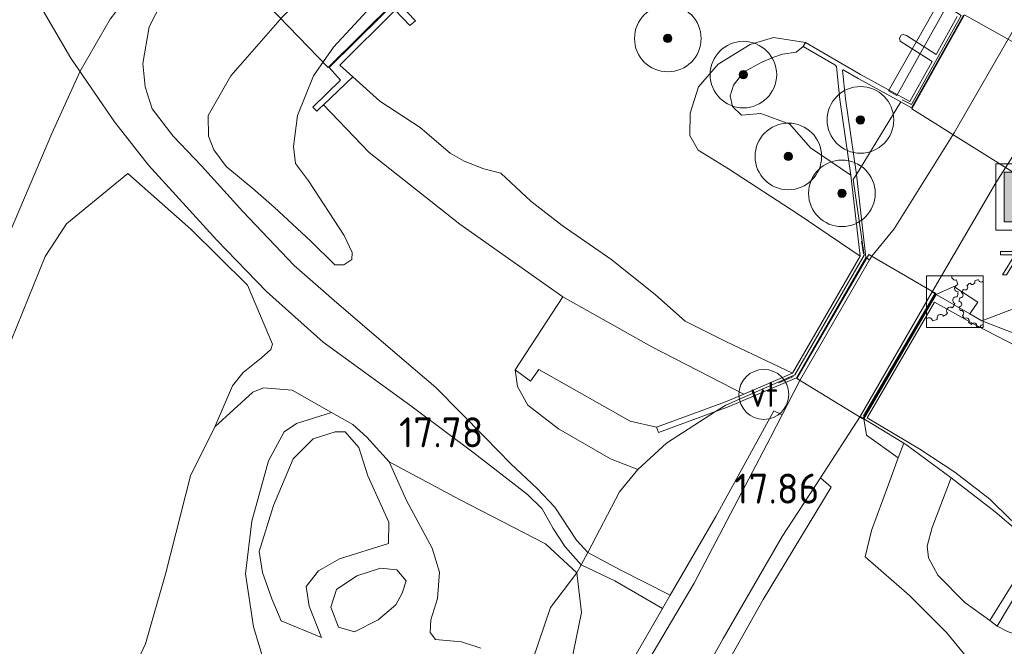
# Model space of a CAD drawing. Extents: x 196936 to 200438, y 361224 to 364196.
# Tile 50 of 256: x 197434 to 197493, y 363055 to 363093. Entities that reach past the tile are written whole.
import ezdxf
from ezdxf.enums import TextEntityAlignment as Align

# ---------------------------------------------------------------- set-up
doc = ezdxf.new("R2010")
doc.units = 0
for name, color, linetype, lineweight in [('B-ME-BV-LEUNING-G', 210, 'BV-LEUNING', 18), ('B-ME-GR-BOOM-S', 90, 'Continuous', 25), ('B-ME-GR-GRAS-GV', 60, 'Continuous', 13), ('B-ME-GW-OPHOGING_KRUIN-G', 90, 'Continuous', 18), ('B-ME-GW-TALUD_KRUIN-G', 90, 'Continuous', 18), ('B-ME-GW-TALUD_TEEN-G', 90, 'Continuous', 18), ('B-ME-IE-MEUBILAIR_WATERWEGMEUBILAIR-S', 150, 'Continuous', 25), ('B-ME-IE-MEUBILAIR_WEGMEUBILAIR-G', 7, 'Continuous', 18), ('B-ME-IE-MEUBILAIR_WEGMEUBILAIR-S', 7, 'Continuous', 25), ('B-ME-IE-TERREINAFSCHEIDING_DOORGANG-G', 210, 'Continuous', 18), ('B-ME-IE-TERREINAFSCHEIDING_KUNSTMATIG_HEKWERK-G', 20, 'IE-TERREINAFSCHEIDING-KUNSTMATIG', 18), ('B-ME-IE-TERREINAFSCHEIDING_KUNSTMATIG_MUUR-GV', 90, 'Continuous', 18), ('B-ME-KL-BRANDSTOF_LOCATIEPAAL-S', 40, 'Continuous', 25), ('B-ME-KW-KUNSTWERK_BRUG-GV', 170, 'Continuous', 18), ('B-ME-KW-KUNSTWERK_DUIKER-GV', 170, 'Continuous', 18), ('B-ME-OG-HOOGTEPUNT-S', 7, 'Continuous', 25), ('B-ME-OG-TERREIN_GROEN-GV', 7, 'Continuous', 18), ('B-ME-OG-WATER_BEEK-GV', 150, 'Continuous', 18), ('B-ME-VH-ONVERHARD-GV', 252, 'Continuous', 18), ('B-ME-VH-VERHARDING_ASFALT-GV', 252, 'Continuous', 18), ('B-ME-VH-VERHARDING_ASFALT_GROEN-GV', 100, 'Continuous', 18), ('B-ME-VH-VERHARDING_BETON-GV', 252, 'Continuous', 18)]:
    doc.layers.add(name, color=color, linetype=linetype, lineweight=lineweight)
doc.styles.add('NLCS-ISO', font='NLCS-ISO.ttf')
doc.styles.add('NLCS-ISO-ANNOTATIVE-T18', font='NLCS-ISO.ttf', dxfattribs={"height": 1.8})
doc.linetypes.add('BV-LEUNING', pattern='A,1,[69,NLCS.SHX,S=0.2,R=0,X=0,Y=0],1', length=2)
doc.linetypes.add('IE-TERREINAFSCHEIDING-KUNSTMATIG', pattern='A,4,[82,NLCS.SHX,S=0.75,R=90,X=0,Y=0],4,-2', length=10)

# ---------------------------------------------------------------- blocks, each defined once
blk = doc.blocks.new('SIE-WATER_BEWEGINGSWERKTUIG-SO')
at = {"color": 0, "linetype": 'ByBlock', "lineweight": 18}
blk.add_lwpolyline([(1.699, 1.55), (-1.699, 1.55), (-1.699, -1.55), (1.699, -1.55)], close=True, dxfattribs=at)
for centre, radius, start, end in [((0.035, 1.502), 0.211, 166.7542, 291.01156), ((-1.699, 0.723), 1.901, 8.63121, 17.82682), ((1.057, 1.193), 0.16, 209.64277, 23.2733), ((1.699, -0.096), 1.44, 100.89295, 110.08856), ((1.585, 1.34), 0.16, 187.70821, 315.21921), ((0.201, 0.798), 0.211, 95.44647, 269.077), ((1.699, -0.096), 1.44, 144.76208, 153.95769), ((0.622, 0.86), 0.16, 231.57734, 45.20786), ((1.699, -0.096), 1.44, 122.82751, 132.02312), ((0.091, 0.083), 0.211, 73.51191, 247.14243), ((-1.699, 0.723), 1.901, 346.69665, 355.89226), ((1.699, -0.096), 1.44, 166.69665, 175.89226), ((0.26, -0.153), 0.16, 275.44647, 89.077), ((0.343, 0.389), 0.16, 253.51191, 67.14243), ((-0.277, -0.54), 0.211, 51.57734, 225.20786), ((-1.699, 0.723), 1.901, 324.76208, 333.95769), ((1.699, -0.096), 1.44, 188.63121, 197.82682), ((0.385, -0.686), 0.16, 297.38104, 111.01156), ((-1.549, -1.172), 0.211, 7.70821, 135.21921), ((-1.699, 0.723), 1.901, 280.89295, 290.08856), ((-0.852, -0.979), 0.211, 29.64277, 203.2733), ((-1.699, 0.723), 1.901, 302.82751, 312.02312), ((1.699, -0.096), 1.44, 210.56578, 219.76139), ((0.701, -1.134), 0.16, 319.31561, 132.94613), ((1.699, -0.096), 1.44, 232.50034, 241.69596), ((1.161, -1.432), 0.16, 341.25017, 154.8807), ((1.699, -0.096), 1.44, 254.43491, 263.63052), ((1.699, -1.536), 0.16, 90, 176.81526)]:
    blk.add_arc(centre, radius, start, end, dxfattribs=at)
blk = doc.blocks.new('SAL-HOOGTELABEL-SO')
at = {"color": 0, "linetype": 'ByBlock', "lineweight": -2, "style": 'NLCS-ISO-ANNOTATIVE-T18'}
blk.add_attdef('HOOGTE', text='', height=1.8, dxfattribs=at).set_placement((2.788, 0), align=Align.RIGHT)
blk = doc.blocks.new('SIE-WEG_PICKNICKTAFEL-SO')
at = {"color": 0, "linetype": 'ByBlock', "lineweight": 18}
for points in [[(-0.889, -0.2), (-1.639, -1.4), (-1.875, -1.4), (-1.125, -0.2), (-2, -0.2), (-2, 0), (-1, 0), (-0.5, 0.8), (-1, 0.8), (-1, 1), (1, 1), (1, 0.8), (0.5, 0.8), (1, 0), (2, 0), (2, -0.2), (1.125, -0.2), (1.875, -1.4), (1.639, -1.4), (0.889, -0.2)], [(-0.764, 0), (0.764, 0), (0.264, 0.8), (-0.264, 0.8)]]:
    blk.add_lwpolyline(points, close=True, dxfattribs=at)
blk = doc.blocks.new('SGR-BOOM_01-SO')
at = {"linetype": 'ByBlock', "lineweight": 18}
h = blk.add_hatch(color=0, dxfattribs=at)
h.dxf.hatch_style = 1
edge = h.paths.add_edge_path()
edge.add_arc((0, 0), 0.25, 0, 360)
at = {"color": 0, "linetype": 'ByBlock', "lineweight": 18}
for radius in [2, 0.25]:
    blk.add_circle((0, 0), radius, dxfattribs=at)
blk = doc.blocks.new('SIE-WATER_VERKLIKKER_TRANSPORTLEIDING-SO')
at = {"color": 0, "linetype": 'ByBlock', "lineweight": 18}
blk.add_circle((0, 0), 1.5, dxfattribs=at)
at = {"color": 0, "linetype": 'ByBlock', "lineweight": 18, "style": 'NLCS-ISO'}
blk.add_text('vt', height=1.5, dxfattribs=at).set_placement((0, 0), align=Align.MIDDLE_CENTER)
blk = doc.blocks.new('SIE-WEG_AFVALBAK-SO')
at = {"linetype": 'ByBlock', "lineweight": 18}
h = blk.add_hatch(color=0, dxfattribs=at)
h.dxf.hatch_style = 1
h.paths.add_polyline_path([(-1.5, -1.5), (1.5, -1.5), (1.5, 1.5), (-1.5, 1.5)])
at = {"color": 0, "linetype": 'ByBlock', "lineweight": 18}
for points in [[(-2, -2), (2, -2), (2, 2), (-2, 2)], [(-1.5, -1.5), (1.5, -1.5), (1.5, 1.5), (-1.5, 1.5)]]:
    blk.add_lwpolyline(points, close=True, dxfattribs=at)

msp = doc.modelspace()

# ---------------------------------------------------------------- linework, layer by layer
at = {"layer": 'B-ME-BV-LEUNING-G'}
for points in [[(197487.088, 363087.85, 17.787), (197487.661, 363087.579, 17.787), (197490.641, 363092.917, 17.787), (197489.853, 363093.428, 17.787), (197489.9, 363093.508, 17.787)], [(197476.495, 363069.527, 17.908), (197480.65, 363071.333, 18.022), (197484.818, 363078.52, 18.022), (197484.152, 363083.067, 17.771), (197484.342, 363083.378, 17.782), (197487.014, 363087.729, 17.787)], [(197489.055, 363076.206, 17.979), (197484.771, 363068.874, 17.871)]]:
    msp.add_polyline3d(points, dxfattribs=at)
at = {"layer": 'B-ME-GR-GRAS-GV'}
for points in [[(197460.604, 363097.651, 18.165), (197452.681, 363089.792, 18.165), (197453.368, 363089.026, 18.165), (197451.706, 363087.413, 18.165), (197451.943, 363087.169, 18.165), (197452.083, 363087.316, 17.676), (197452.343, 363087.563, 16.884), (197455.087, 363084.688, 16.861), (197460.533, 363080.382, 16.861), (197466.72, 363076.0233, 16.8469), (197463.8517, 363071.6349, 17.3449), (197463.9844, 363070.6369, 17.4034), (197464.6159, 363069.5235, 17.4476), (197466.4606, 363068.0939, 17.4784), (197469.581, 363066.3037, 17.6263), (197471.2138, 363065.661, 17.8049), (197472.938, 363067.2286, 17.7694), (197475.8902, 363069.1369, 18.0307), (197476.601, 363069.399, 18.111), (197480.737, 363071.161, 18.064), (197480.956, 363071.008, 17.98), (197479.89, 363068.934, 17.921), (197479.377, 363069.185, 17.918), (197475.895, 363062.828, 17.897), (197473.1643, 363058.1026, 17.9267), (197470.1116, 363059.6488, 17.8898), (197468.2191, 363060.6735, 17.7301), (197467.5335, 363061.4124, 17.7179), (197466.2247, 363063.3816, 17.7333), (197465.1644, 363064.5131, 17.721), (197463.5957, 363065.9873, 17.7333), (197462.0323, 363067.6039, 17.7025), (197459.0881, 363070.5835, 17.6655), (197456.4982, 363072.7707, 17.6625), (197452.9797, 363075.7992, 17.8442), (197450.5733, 363077.9028, 18.2569), (197447.5017, 363081.145, 19.0793), (197445.0204, 363083.8878, 19.8554), (197443.3155, 363085.6798, 20.2373), (197442.0602, 363087.3178, 20.379), (197441.6212, 363088.6345, 20.4468), (197441.4814, 363090.0277, 20.4714), (197441.8605, 363092.2409, 20.4899), (197443.4112, 363095.2661, 20.5145)], [(197432.6637, 363097.0572, 19.5956), (197435.0925, 363093.9378, 20.2178), (197437.1696, 363090.3653, 20.4118), (197439.797, 363086.5418, 20.3872), (197441.8331, 363083.9254, 20.1839), (197445.9277, 363079.4324, 19.1059), (197448.9173, 363076.3469, 18.302), (197452.3254, 363073.3006, 17.8647), (197457.5861, 363069.4772, 17.763), (197461.3859, 363066.6357, 17.6799), (197464.59, 363064.1511, 17.7384), (197465.4634, 363063.301, 17.7199), (197466.1374, 363062.1072, 17.7446), (197466.8532, 363061.0051, 17.7538), (197467.804, 363059.937, 17.7595), (197469.8303, 363058.9614, 17.8975), (197472.7017, 363057.302, 17.9317), (197469.921, 363052.49, 17.962)], [(197456.714, 363095.123, 18.289), (197452.945, 363091.018, 18.281), (197451.731, 363089.288, 18.208), (197450.7832, 363086.9079, 18.1171), (197450.5438, 363085.057, 17.9046), (197450.6534, 363084.027, 17.8245), (197451.4431, 363082.9934, 17.6612), (197453.5861, 363079.7147, 17.5288), (197454.0634, 363078.6874, 17.5534), (197454.0473, 363078.26, 17.5966), (197453.5586, 363077.9546, 17.7567), (197453.0209, 363077.9528, 17.8368), (197451.5759, 363079.3621, 18.2896), (197449.376, 363081.414, 18.807), (197448.092, 363082.536, 19.274), (197446.498, 363083.853, 19.784), (197445.745, 363084.842, 19.938), (197445.431, 363085.68, 20.046), (197445.414, 363086.905, 20.097), (197446.778, 363089.288, 20.131), (197449.856, 363092.814, 20.303)], [(197449.856, 363092.814, 20.303), (197446.778, 363089.288, 20.131), (197445.414, 363086.905, 20.097), (197445.431, 363085.68, 20.046), (197445.745, 363084.842, 19.938), (197446.498, 363083.853, 19.784), (197448.092, 363082.536, 19.274), (197449.376, 363081.414, 18.807), (197451.5759, 363079.3621, 18.2896), (197453.0209, 363077.9528, 17.8368), (197453.5586, 363077.9546, 17.7567), (197454.0473, 363078.26, 17.5966), (197454.0634, 363078.6874, 17.5534), (197453.5861, 363079.7147, 17.5288), (197451.4431, 363082.9934, 17.6612), (197450.6534, 363084.027, 17.8245), (197450.5438, 363085.057, 17.9046), (197450.7832, 363086.9079, 18.1171), (197451.731, 363089.288, 18.208), (197452.945, 363091.018, 18.281), (197456.714, 363095.123, 18.289)], [(197493.998, 363092.4479, 17.9535), (197490.2093, 363085.8817, 17.8552), (197486.604, 363080.101, 17.886), (197485.268, 363078.465, 17.883), (197485.1381, 363078.2404, 17.8859), (197484.918, 363078.386, 17.871), (197484.342, 363083.378, 17.782), (197483.684, 363087.92, 17.509), (197483.505, 363089.634, 17.509), (197483.55, 363089.659, 17.695), (197484.456, 363089.136, 17.778), (197487.014, 363087.729, 17.787), (197487.657, 363087.375, 17.789), (197490.77, 363092.946, 17.789)], [(197494.9874, 363075.762, 17.8509), (197491.886, 363074.582, 17.807), (197491.155, 363075.001, 17.933), (197491.63, 363075.705, 17.826), (197490.199, 363076.649, 17.912), (197489.141, 363076.156, 17.98), (197488.8952, 363076.3156, 17.8571), (197492.7087, 363082.874, 17.8799), (197496.9742, 363089.5492, 17.9163)], [(197424.635, 363051.622, 20.385), (197426.748, 363057.104, 20.401), (197427.298, 363058.791, 20.352), (197429.9, 363064.835, 20.434), (197432.876, 363071.729, 20.45), (197435.626, 363078.451, 20.409), (197436.901, 363080.401, 20.385), (197440.583, 363083.427, 20.299), (197444.379, 363080.078, 19.428), (197447.78, 363076.723, 18.431), (197449.2787, 363073.1892, 17.8927), (197449.1772, 363072.8654, 17.8885), (197448.607, 363072.3507, 17.8885), (197447.5172, 363071.4831, 17.8718), (197446.8769, 363070.6881, 17.8885), (197445.8162, 363068.2112, 17.7338), (197444.3474, 363065.2641, 17.8085), (197442.864, 363059.4526, 17.4615), (197441.6598, 363055.1935, 17.2245), (197439.9289, 363051.5032, 17.0478)], [(197467.1858, 363053.9354, 18.0324), (197467.832, 363057.0755, 17.9864), (197467.5637, 363059.4533, 17.8819), (197465.6703, 363061.1846, 17.8903), (197460.5135, 363063.8496, 17.8986), (197456.278, 363066.115, 17.551), (197454.938, 363067.598, 17.567), (197454.093, 363068.354, 17.563), (197452.825, 363069.073, 17.575), (197450.4556, 363070.42, 17.7965), (197448.7412, 363070.5662, 17.8676), (197448.0912, 363070.3076, 17.8551), (197445.8162, 363068.2112, 17.7338), (197446.8769, 363070.6881, 17.8885), (197447.5172, 363071.4831, 17.8718), (197448.607, 363072.3507, 17.8885), (197449.1772, 363072.8654, 17.8885), (197449.2787, 363073.1892, 17.8927), (197447.78, 363076.723, 18.431), (197444.379, 363080.078, 19.428), (197440.583, 363083.427, 20.299), (197436.901, 363080.401, 20.385), (197435.626, 363078.451, 20.409), (197432.876, 363071.729, 20.45)], [(197475.342, 363051.809, 17.943), (197478.736, 363057.855, 17.841), (197482.834, 363064.594, 17.918), (197482.18, 363065.158, 17.89), (197484.577, 363068.8462, 17.9007), (197484.789, 363068.706, 17.98), (197484.953, 363067.707, 17.98), (197486.8604, 363066.3553, 17.9636), (197486.2623, 363064.7528, 18.0127), (197485.2426, 363061.9842, 18.0319), (197484.8651, 363060.4064, 18.0154), (197487.5408, 363058.0823, 17.6634), (197489.7451, 363055.8591, 17.4544), (197491.2212, 363054.0747, 17.1959)], [(197491.2212, 363054.0747, 17.1959), (197489.7451, 363055.8591, 17.4544), (197487.5408, 363058.0823, 17.6634), (197484.8651, 363060.4064, 18.0154), (197485.2426, 363061.9842, 18.0319), (197486.2623, 363064.7528, 18.0127), (197486.8604, 363066.3553, 17.9636), (197487.1916, 363067.2425, 17.9365), (197487.3767, 363067.1208, 17.9247), (197490.0309, 363065.1493, 16.4047), (197488.8927, 363062.1684, 16.6379), (197488.5915, 363061.0579, 16.6599), (197488.6821, 363060.3394, 16.6324), (197489.2267, 363059.3148, 16.6324), (197490.8594, 363057.6568, 16.4784), (197492.3475, 363056.5822, 16.2199), (197492.8042, 363056.2524, 15.4576), (197493.4254, 363055.9187, 15.4576), (197496.4745, 363054.8088, 15.4576)]]:
    msp.add_polyline3d(points, dxfattribs=at)
for points in [[(197476.907, 363087.458, 16.878), (197477.445, 363086.942, 16.878), (197478.6, 363087.04, 16.926), (197480.355, 363086.395, 16.938), (197481.586, 363084.972, 16.944), (197484.004, 363083.332, 16.947), (197484.567, 363078.459, 15.9259), (197480.8376, 363080.9865, 15.9259), (197476.6594, 363083.7164, 15.9259), (197474.8452, 363084.8253, 15.9259), (197474.3352, 363085.7109, 15.9259), (197474.353, 363087.0486, 15.9259), (197474.8649, 363088.633, 15.9259), (197476.0474, 363089.9918, 15.9259), (197477.9601, 363091.1681, 15.9259), (197479.3597, 363091.5942, 15.9259), (197481.282, 363091.293, 15.9259), (197481.142, 363091.05, 17.24), (197480.718, 363090.726, 17.202), (197479.904, 363090.602, 17.13), (197479.329, 363090.396, 17.026), (197478.665, 363090.11, 16.878), (197477.565, 363089.515, 16.878), (197476.957, 363088.734, 16.878), (197476.757, 363088.092, 16.878)], [(197483.346, 363087.876, 17.183), (197484.004, 363083.332, 16.947), (197481.586, 363084.972, 16.944), (197480.355, 363086.395, 16.938), (197478.6, 363087.04, 16.926), (197477.445, 363086.942, 16.878), (197476.907, 363087.458, 16.878), (197476.757, 363088.092, 16.878), (197476.957, 363088.734, 16.878), (197477.565, 363089.515, 16.878), (197478.665, 363090.11, 16.878), (197479.329, 363090.396, 17.026), (197479.904, 363090.602, 17.13), (197480.718, 363090.726, 17.202), (197481.142, 363091.05, 17.24), (197483.04, 363089.954, 17.147), (197483.139, 363089.852, 17.124)], [(197480.499, 363071.43, 15.9259), (197477.58, 363070.187, 16.852), (197472.06, 363073.016, 16.843), (197466.72, 363076.0233, 16.8469), (197460.533, 363080.382, 16.861), (197455.087, 363084.688, 16.861), (197452.343, 363087.563, 16.884), (197454.0976, 363089.2336, 16.0747), (197455.7133, 363087.7791, 16.0747), (197458.1371, 363086.2011, 16.0747), (197459.9545, 363084.6588, 16.0747), (197460.7969, 363084.1758, 16.0589), (197461.9644, 363083.7089, 16.0549), (197462.9868, 363083.4461, 15.9259), (197464.7926, 363081.7684, 15.9259), (197466.6645, 363080.3017, 15.9259), (197469.6654, 363078.2495, 15.9259), (197472.276, 363076.1344, 15.9259), (197474.0661, 363074.5543, 15.9259), (197476.4972, 363073.3447, 15.9259)], [(197496.5303, 363073.4729, 16.5343), (197495.653, 363073.119, 16.07), (197491.886, 363074.582, 17.807), (197494.9874, 363075.762, 17.8509), (197497.3476, 363077.5869, 17.8578), (197498.2003, 363080.2652, 17.784), (197499.42, 363079.593, 16.9085), (197499.9527, 363078.7185, 16.726), (197500.0562, 363078.0768, 16.7514), (197499.7885, 363076.9718, 16.7815), (197498.721, 363075.1643, 16.8069), (197497.6674, 363074.0599, 16.7491)], [(197465.2627, 363071.6643, 16.9692), (197470.7478, 363068.5567, 16.8891), (197472.336, 363068.19, 17.04), (197472.451, 363067.869, 17.642), (197475.8902, 363069.1369, 18.0307), (197472.938, 363067.2286, 17.7694), (197471.2138, 363065.661, 17.8049), (197469.581, 363066.3037, 17.6263), (197466.4606, 363068.0939, 17.4784), (197464.6159, 363069.5235, 17.4476), (197463.9844, 363070.6369, 17.4034), (197463.8517, 363071.6349, 17.3449), (197464.7811, 363070.9637, 17.2186)], [(197495.1142, 363061.0211, 16.1829), (197492.3475, 363056.5822, 16.2199), (197490.8594, 363057.6568, 16.4784), (197489.2267, 363059.3148, 16.6324), (197488.6821, 363060.3394, 16.6324), (197488.5915, 363061.0579, 16.6599), (197488.8927, 363062.1684, 16.6379), (197490.0309, 363065.1493, 16.4047), (197492.6744, 363063.1123, 16.2499)]]:
    msp.add_polyline3d(points, close=True, dxfattribs=at)
at = {"layer": 'B-ME-GW-OPHOGING_KRUIN-G'}
msp.add_polyline3d([(197432.716, 363078.113, 20.547), (197436.0283, 363085.8397, 20.4638), (197437.718, 363089.5672, 20.4067), (197439.5358, 363092.6921, 20.4899), (197442.9275, 363097.1187, 20.5237), (197445.2643, 363099.3079, 20.5361), (197448.7389, 363101.9922, 20.573), (197455.9213, 363106.2658, 20.7701), (197463.1598, 363110.7184, 20.9057), (197468.3009, 363113.0769, 20.9673), (197474.0866, 363114.7749, 21.0042), (197484.0788, 363116.7268, 20.9426), (197491.6388, 363118.4846, 20.7332), (197493.4324, 363119.0766, 20.6594), (197496.5049, 363120.0908, 20.533), (197499.9706, 363121.9525, 20.2373), (197504.9906, 363125.764, 19.7815), (197514.6584, 363134.2896, 18.8698), (197522.398, 363141.4281, 18.3277)], dxfattribs=at)
at = {"layer": 'B-ME-GW-TALUD_KRUIN-G'}
for points in [[(197483.605, 363105.377, 20.47), (197479.702, 363106.611, 20.457), (197475.527, 363108.065, 20.491), (197472.269, 363108.386, 20.435), (197469.333, 363107.929, 20.448), (197467.265, 363107.109, 20.483), (197464.305, 363105.127, 20.478), (197459.455, 363101.567, 20.38), (197454.802, 363097.706, 20.333), (197449.856, 363092.814, 20.303), (197446.778, 363089.288, 20.131), (197445.414, 363086.905, 20.097), (197445.431, 363085.68, 20.046), (197445.745, 363084.842, 19.938), (197446.498, 363083.853, 19.784), (197448.092, 363082.536, 19.274), (197449.376, 363081.414, 18.807), (197451.5759, 363079.3621, 18.2896), (197453.0209, 363077.9528, 17.8368), (197453.5586, 363077.9546, 17.7567), (197454.0473, 363078.26, 17.5966)], [(197484.004, 363083.332, 16.947), (197481.586, 363084.972, 16.944), (197480.355, 363086.395, 16.938), (197478.6, 363087.04, 16.926), (197477.445, 363086.942, 16.878), (197476.907, 363087.458, 16.878), (197476.757, 363088.092, 16.878), (197476.957, 363088.734, 16.878), (197477.565, 363089.515, 16.878), (197478.665, 363090.11, 16.878), (197479.329, 363090.396, 17.026), (197479.904, 363090.602, 17.13), (197480.718, 363090.726, 17.202), (197481.142, 363091.05, 17.24)], [(197452.343, 363087.563, 16.884), (197455.087, 363084.688, 16.861), (197460.533, 363080.382, 16.861), (197466.72, 363076.0233, 16.8469), (197472.06, 363073.016, 16.843), (197477.58, 363070.187, 16.852)], [(197449.2787, 363073.1892, 17.8927), (197447.78, 363076.723, 18.431), (197444.379, 363080.078, 19.428), (197440.583, 363083.427, 20.299), (197436.901, 363080.401, 20.385), (197435.626, 363078.451, 20.409), (197432.876, 363071.729, 20.45), (197429.9, 363064.835, 20.434), (197427.298, 363058.791, 20.352), (197426.748, 363057.104, 20.401), (197424.635, 363051.622, 20.385)], [(197471.2138, 363065.661, 17.8049), (197469.581, 363066.3037, 17.6263), (197466.4606, 363068.0939, 17.4784), (197464.6159, 363069.5235, 17.4476), (197463.9844, 363070.6369, 17.4034), (197463.8517, 363071.6349, 17.3449)], [(197452.226, 363055.562, 17.849), (197449.801, 363056.575, 17.853), (197449.237, 363057.891, 17.832), (197448.684, 363059.475, 17.816), (197448.484, 363060.727, 17.816), (197449.343, 363063.486, 17.808), (197450.521, 363066.287, 17.875), (197451.71, 363067.493, 17.871), (197453.048, 363067.909, 17.863), (197453.647, 363067.913, 17.824), (197454.459, 363066.976, 17.776), (197454.997, 363065.28, 17.728), (197456.269, 363062.487, 17.728), (197456.238, 363061.21, 17.732)], [(197461.798, 363054.928, 17.655), (197460.632, 363055.302, 17.633), (197459.069, 363055.452, 17.588), (197458.755, 363055.869, 17.608), (197458.789, 363056.62, 17.628)]]:
    msp.add_polyline3d(points, dxfattribs=at)
msp.add_polyline3d([(197454.206, 363055.905, 18.43), (197453.247, 363056.178, 18.342), (197452.784, 363057.38, 18.374), (197453.128, 363058.444, 18.402), (197454.351, 363059.274, 18.518), (197455.753, 363059.738, 18.638), (197456.735, 363059.633, 18.682), (197457.299, 363058.959, 18.705), (197457.056, 363058.223, 18.749), (197456.678, 363057.534, 18.689), (197455.614, 363056.625, 18.542)], close=True, dxfattribs=at)
at = {"layer": 'B-ME-GW-TALUD_TEEN-G'}
for points in [[(197454.0473, 363078.26, 17.5966), (197454.0634, 363078.6874, 17.5534), (197453.5861, 363079.7147, 17.5288), (197451.4431, 363082.9934, 17.6612), (197450.6534, 363084.027, 17.8245), (197450.5438, 363085.057, 17.9046), (197450.7832, 363086.9079, 18.1171), (197451.731, 363089.288, 18.208), (197452.945, 363091.018, 18.281), (197456.714, 363095.123, 18.289), (197460.087, 363098.119, 18.225), (197462.903, 363099.995, 18.236), (197464.954, 363100.908, 18.146), (197466.023, 363101.13, 18.094), (197467.479, 363101.268, 17.769), (197470.45, 363101.751, 17.443), (197472.547, 363102.108, 17.323), (197475.526, 363102.436, 17.336), (197479.224, 363101.75, 17.413), (197482.472, 363100.452, 17.439), (197485.945, 363098.787, 17.512), (197488.706, 363097.281, 17.653), (197491.587, 363096.278, 17.898)], [(197442.864, 363059.4526, 17.4615), (197444.3474, 363065.2641, 17.8085), (197445.8162, 363068.2112, 17.7338), (197446.8769, 363070.6881, 17.8885), (197447.5172, 363071.4831, 17.8718), (197448.607, 363072.3507, 17.8885), (197449.1772, 363072.8654, 17.8885), (197449.2787, 363073.1892, 17.8927)], [(197472.336, 363068.19, 17.04), (197470.7478, 363068.5567, 16.8891), (197465.2627, 363071.6643, 16.9692), (197464.7811, 363070.9637, 17.2186), (197463.8517, 363071.6349, 17.3449)], [(197458.789, 363056.62, 17.628), (197459.19, 363057.9, 17.689), (197459.313, 363059.479, 17.64), (197458.867, 363060.93, 17.583), (197457.334, 363063.801, 17.563), (197456.278, 363066.115, 17.551), (197454.938, 363067.598, 17.567), (197454.093, 363068.354, 17.563), (197452.825, 363069.073, 17.575), (197450.71, 363068.425, 17.555)], [(197434.849, 363012.153, 16.385), (197437.818, 363016.834, 16.45), (197439.823, 363021.236, 16.393), (197443.008, 363028.643, 16.462), (197444.314, 363033.022, 16.527), (197448.187, 363039.358, 16.446), (197448.827, 363041.998, 16.442), (197448.681, 363046.802, 16.645), (197448.986, 363050.415, 16.779), (197449.181, 363052.767, 16.82), (197448.13, 363056.212, 16.857), (197447.651, 363059.378, 16.95), (197448.042, 363062.545, 17.153), (197449.046, 363066.181, 17.34), (197449.972, 363067.914, 17.462), (197450.71, 363068.425, 17.555)], [(197492.3475, 363056.5822, 16.2199), (197490.8594, 363057.6568, 16.4784), (197489.2267, 363059.3148, 16.6324), (197488.6821, 363060.3394, 16.6324), (197488.5915, 363061.0579, 16.6599), (197488.8927, 363062.1684, 16.6379), (197490.0309, 363065.1493, 16.4047)], [(197452.226, 363055.562, 17.849), (197451.487, 363057.456, 17.913), (197451.304, 363058.62, 17.913), (197452.031, 363059.575, 17.881), (197453.296, 363060.286, 17.785), (197456.238, 363061.21, 17.732)], [(197442.864, 363059.4526, 17.4615), (197441.6598, 363055.1935, 17.2245), (197439.9289, 363051.5032, 17.0478), (197437.0515, 363045.3689, 16.7539), (197434.9813, 363039.2642, 16.6131), (197434.592, 363033.841, 16.442)]]:
    msp.add_polyline3d(points, dxfattribs=at)
at = {"layer": 'B-ME-IE-MEUBILAIR_WEGMEUBILAIR-G'}
for points in [[(197484.7635, 363078.6058, 18.324), (197484.6587, 363079.3752, 18.22)], [(197480.5748, 363071.2311, 18.1826), (197479.6936, 363070.856, 18.2491)]]:
    msp.add_polyline3d(points, dxfattribs=at)
at = {"layer": 'B-ME-IE-TERREINAFSCHEIDING_DOORGANG-G'}
msp.add_polyline3d([(197470.1242, 363064.3162, 17.8367), (197468.2191, 363060.6735, 17.7301), (197467.804, 363059.937, 17.7595), (197467.5637, 363059.4533, 17.8819)], dxfattribs=at)
at = {"layer": 'B-ME-IE-TERREINAFSCHEIDING_KUNSTMATIG_HEKWERK-G'}
for points in [[(197491.886, 363074.582, 17.807), (197494.9874, 363075.762, 17.8509), (197497.3476, 363077.5869, 17.8578), (197498.2003, 363080.2652, 17.784)], [(197475.8902, 363069.1369, 18.0307), (197472.938, 363067.2286, 17.7694), (197471.2138, 363065.661, 17.8049)], [(197476.495, 363069.527, 17.908), (197475.8902, 363069.1369, 18.0307)], [(197491.2212, 363054.0747, 17.1959), (197489.7451, 363055.8591, 17.4544), (197487.5408, 363058.0823, 17.6634), (197484.8651, 363060.4064, 18.0154), (197485.2426, 363061.9842, 18.0319), (197486.2623, 363064.7528, 18.0127), (197486.8604, 363066.3553, 17.9636), (197487.1916, 363067.2425, 17.9365)], [(197471.2138, 363065.661, 17.8049), (197470.1242, 363064.3162, 17.8367)], [(197467.5637, 363059.4533, 17.8819), (197465.9736, 363057.3744, 18.0726), (197464.9138, 363054.2464, 18.0596), (197465.2507, 363050.3466, 18.0371)]]:
    msp.add_polyline3d(points, dxfattribs=at)
at = {"layer": 'B-ME-IE-TERREINAFSCHEIDING_KUNSTMATIG_MUUR-GV'}
for points in [[(197464.856, 363099.666, 17.802), (197461.1612, 363096.0981, 16.0747), (197460.4321, 363097.0015, 16.0747), (197456.954, 363093.551, 16.075), (197457.873, 363092.605, 16.075), (197457.526, 363092.321, 16.075), (197456.635, 363093.235, 16.075), (197453.3131, 363089.9398, 16.0747), (197454.0976, 363089.2336, 16.0747), (197452.343, 363087.563, 16.884), (197452.083, 363087.316, 17.676), (197451.943, 363087.169, 18.165), (197451.706, 363087.413, 18.165), (197453.368, 363089.026, 18.165), (197452.681, 363089.792, 18.165), (197460.604, 363097.651, 18.165), (197461.451, 363096.846, 18.165), (197465.365, 363100.633, 18.165), (197465.601, 363100.389, 18.165)], [(197489.141, 363076.156, 17.98), (197491.155, 363075.001, 17.933), (197491.886, 363074.582, 17.807), (197495.653, 363073.119, 16.07), (197495.4463, 363072.5485, 15.675), (197493.9261, 363073.0863, 15.7226), (197491.56, 363074.3065, 15.7226), (197489.0267, 363075.6973, 15.7226), (197484.9953, 363068.7648, 15.7226), (197488.1524, 363066.8819, 15.7226), (197490.2468, 363065.4845, 15.7226), (197492.3493, 363063.8667, 15.6625), (197493.6066, 363062.6559, 15.4576), (197495.6401, 363061.015, 15.4576), (197492.8042, 363056.2524, 15.4576), (197492.3475, 363056.5822, 16.2199), (197495.1142, 363061.0211, 16.1829), (197492.6744, 363063.1123, 16.2499), (197490.0309, 363065.1493, 16.4047), (197487.3767, 363067.1208, 17.9247), (197487.1916, 363067.2425, 17.9365), (197484.789, 363068.706, 17.98)]]:
    msp.add_polyline3d(points, close=True, dxfattribs=at)
msp.add_polyline3d([(197490.77, 363092.946, 17.789), (197487.657, 363087.375, 17.789), (197487.014, 363087.729, 17.787), (197484.456, 363089.136, 17.778), (197483.55, 363089.659, 17.695), (197483.505, 363089.634, 17.509), (197483.684, 363087.92, 17.509), (197484.342, 363083.378, 17.782), (197484.918, 363078.386, 17.871), (197480.737, 363071.161, 18.064), (197476.601, 363069.399, 18.111), (197475.8902, 363069.1369, 18.0307), (197472.451, 363067.869, 17.642), (197472.336, 363068.19, 17.04), (197476.476, 363069.717, 17.01), (197477.58, 363070.187, 16.852), (197480.499, 363071.43, 15.9259), (197484.567, 363078.459, 15.926), (197484.004, 363083.332, 16.947), (197483.346, 363087.876, 17.183), (197483.139, 363089.852, 17.124), (197483.04, 363089.954, 17.147), (197481.142, 363091.05, 17.24), (197481.282, 363091.293, 15.926), (197484.594, 363089.381, 15.926), (197487.548, 363087.755, 15.926), (197488.894, 363090.163, 15.926), (197486.964, 363091.383, 15.926), (197486.931, 363091.558, 15.926), (197487.041, 363091.741, 15.926), (197487.16, 363091.782, 15.926), (197487.351, 363091.727, 15.926), (197489.129, 363090.584, 15.926), (197490.397, 363092.853, 15.926)], dxfattribs=at)
at = {"layer": 'B-ME-KW-KUNSTWERK_BRUG-GV'}
msp.add_polyline3d([(197489.75, 363093.46, 17.806), (197486.778, 363088.116, 17.806), (197486.264, 363088.402, 17.806), (197489.299, 363093.727, 17.806)], close=True, dxfattribs=at)
at = {"layer": 'B-ME-KW-KUNSTWERK_DUIKER-GV'}
for points in [[(197460.603, 363097.721, 18.165), (197452.612, 363089.794, 18.165), (197438.939, 363103.942, 18.291), (197446.784, 363111.629, 18.264)], [(197498.066, 363088.92, 17.795), (197494.686, 363082.921, 17.799), (197487.676, 363087.307, 17.793), (197490.836, 363092.963, 17.797)], [(197489.123, 363076.224, 17.98), (197484.721, 363068.689, 17.871), (197480.772, 363071.122, 17.98), (197485.087, 363078.571, 17.925)]]:
    msp.add_polyline3d(points, close=True, dxfattribs=at)
at = {"layer": 'B-ME-OG-TERREIN_GROEN-GV'}
for points in [[(197439.9289, 363051.5032, 17.0478), (197441.6598, 363055.1935, 17.2245), (197442.864, 363059.4526, 17.4615), (197444.3474, 363065.2641, 17.8085), (197445.8162, 363068.2112, 17.7338), (197448.0912, 363070.3076, 17.8551), (197448.7412, 363070.5662, 17.8676), (197450.4556, 363070.42, 17.7965), (197452.825, 363069.073, 17.575), (197450.71, 363068.425, 17.555), (197449.972, 363067.914, 17.462), (197449.046, 363066.181, 17.34), (197448.042, 363062.545, 17.153), (197447.651, 363059.378, 16.95), (197448.13, 363056.212, 16.857), (197449.181, 363052.767, 16.82)], [(197449.181, 363052.767, 16.82), (197448.13, 363056.212, 16.857), (197447.651, 363059.378, 16.95), (197448.042, 363062.545, 17.153), (197449.046, 363066.181, 17.34), (197449.972, 363067.914, 17.462), (197450.71, 363068.425, 17.555), (197452.825, 363069.073, 17.575), (197454.093, 363068.354, 17.563), (197454.938, 363067.598, 17.567), (197456.278, 363066.115, 17.551), (197457.334, 363063.801, 17.563), (197458.867, 363060.93, 17.583), (197459.313, 363059.479, 17.64), (197459.19, 363057.9, 17.689), (197458.789, 363056.62, 17.628), (197458.755, 363055.869, 17.608), (197459.069, 363055.452, 17.588), (197460.632, 363055.302, 17.633), (197461.798, 363054.928, 17.655)], [(197461.798, 363054.928, 17.655), (197460.632, 363055.302, 17.633), (197459.069, 363055.452, 17.588), (197458.755, 363055.869, 17.608), (197458.789, 363056.62, 17.628), (197459.19, 363057.9, 17.689), (197459.313, 363059.479, 17.64), (197458.867, 363060.93, 17.583), (197457.334, 363063.801, 17.563), (197456.278, 363066.115, 17.551), (197460.5135, 363063.8496, 17.8986), (197465.6703, 363061.1846, 17.8903), (197467.5637, 363059.4533, 17.8819), (197467.832, 363057.0755, 17.9864), (197467.1858, 363053.9354, 18.0324)]]:
    msp.add_polyline3d(points, dxfattribs=at)
for points in [[(197451.487, 363057.456, 17.913), (197452.226, 363055.562, 17.849), (197449.801, 363056.575, 17.853), (197449.237, 363057.891, 17.832), (197448.684, 363059.475, 17.816), (197448.484, 363060.727, 17.816), (197449.343, 363063.486, 17.808), (197450.521, 363066.287, 17.875), (197451.71, 363067.493, 17.871), (197453.048, 363067.909, 17.863), (197453.647, 363067.913, 17.824), (197454.459, 363066.976, 17.776), (197454.997, 363065.28, 17.728), (197456.269, 363062.487, 17.728), (197456.238, 363061.21, 17.732), (197453.296, 363060.286, 17.785), (197452.031, 363059.575, 17.881), (197451.304, 363058.62, 17.913)], [(197449.801, 363056.575, 17.853), (197452.226, 363055.562, 17.849), (197451.487, 363057.456, 17.913), (197451.304, 363058.62, 17.913), (197452.031, 363059.575, 17.881), (197453.296, 363060.286, 17.785), (197456.238, 363061.21, 17.732), (197456.269, 363062.487, 17.728), (197454.997, 363065.28, 17.728), (197454.459, 363066.976, 17.776), (197453.647, 363067.913, 17.824), (197453.048, 363067.909, 17.863), (197451.71, 363067.493, 17.871), (197450.521, 363066.287, 17.875), (197449.343, 363063.486, 17.808), (197448.484, 363060.727, 17.816), (197448.684, 363059.475, 17.816), (197449.237, 363057.891, 17.832)], [(197455.614, 363056.625, 18.542), (197454.206, 363055.905, 18.43), (197453.247, 363056.178, 18.342), (197452.784, 363057.38, 18.374), (197453.128, 363058.444, 18.402), (197454.351, 363059.274, 18.518), (197455.753, 363059.738, 18.638), (197456.735, 363059.633, 18.682), (197457.299, 363058.959, 18.705), (197457.056, 363058.223, 18.749), (197456.678, 363057.534, 18.689)], [(197453.247, 363056.178, 18.342), (197454.206, 363055.905, 18.43), (197455.614, 363056.625, 18.542), (197456.678, 363057.534, 18.689), (197457.056, 363058.223, 18.749), (197457.299, 363058.959, 18.705), (197456.735, 363059.633, 18.682), (197455.753, 363059.738, 18.638), (197454.351, 363059.274, 18.518), (197453.128, 363058.444, 18.402), (197452.784, 363057.38, 18.374)]]:
    msp.add_polyline3d(points, close=True, dxfattribs=at)
at = {"layer": 'B-ME-OG-WATER_BEEK-GV'}
for points in [[(197490.397, 363092.853, 15.926), (197489.129, 363090.584, 15.926), (197487.351, 363091.727, 15.926), (197487.16, 363091.782, 15.926), (197487.041, 363091.741, 15.926), (197486.931, 363091.558, 15.926), (197486.964, 363091.383, 15.926), (197488.894, 363090.163, 15.926), (197487.548, 363087.755, 15.926), (197484.594, 363089.381, 15.926), (197481.282, 363091.293, 15.9259), (197479.3597, 363091.5942, 15.9259), (197477.9601, 363091.1681, 15.9259), (197476.0474, 363089.9918, 15.9259), (197474.8649, 363088.633, 15.9259), (197474.353, 363087.0486, 15.9259), (197474.3352, 363085.7109, 15.9259), (197474.8452, 363084.8253, 15.9259), (197476.6594, 363083.7164, 15.9259), (197480.8376, 363080.9865, 15.9259), (197484.567, 363078.459, 15.9259), (197480.499, 363071.43, 15.9259), (197476.4972, 363073.3447, 15.9259), (197474.0661, 363074.5543, 15.9259), (197472.276, 363076.1344, 15.9259), (197469.6654, 363078.2495, 15.9259), (197466.6645, 363080.3017, 15.9259), (197464.7926, 363081.7684, 15.9259), (197462.9868, 363083.4461, 15.9259), (197461.9644, 363083.7089, 16.0549), (197460.7969, 363084.1758, 16.0589), (197459.9545, 363084.6588, 16.0747), (197458.1371, 363086.2011, 16.0747), (197455.7133, 363087.7791, 16.0747), (197454.0976, 363089.2336, 16.0747), (197453.3131, 363089.9398, 16.0747), (197456.635, 363093.235, 16.075), (197457.526, 363092.321, 16.075), (197457.873, 363092.605, 16.075), (197456.954, 363093.551, 16.075)], [(197493.6066, 363062.6559, 15.4576), (197492.3493, 363063.8667, 15.6625), (197490.2468, 363065.4845, 15.7226), (197488.1524, 363066.8819, 15.7226), (197484.9953, 363068.7648, 15.7226), (197489.0267, 363075.6973, 15.7226), (197491.56, 363074.3065, 15.7226), (197493.9261, 363073.0863, 15.7226)], [(197493.4254, 363055.9187, 15.4576), (197492.8042, 363056.2524, 15.4576), (197495.6401, 363061.015, 15.4576)]]:
    msp.add_polyline3d(points, dxfattribs=at)
at = {"layer": 'B-ME-VH-ONVERHARD-GV'}
msp.add_polyline3d([(197443.4112, 363095.2661, 20.5145), (197441.8605, 363092.2409, 20.4899), (197441.4814, 363090.0277, 20.4714), (197441.6212, 363088.6345, 20.4468), (197442.0602, 363087.3178, 20.379), (197443.3155, 363085.6798, 20.2373), (197445.0204, 363083.8878, 19.8554), (197447.5017, 363081.145, 19.0793), (197450.5733, 363077.9028, 18.2569), (197452.9797, 363075.7992, 17.8442), (197456.4982, 363072.7707, 17.6625), (197459.0881, 363070.5835, 17.6655), (197462.0323, 363067.6039, 17.7025), (197463.5957, 363065.9873, 17.7333), (197465.1644, 363064.5131, 17.721), (197466.2247, 363063.3816, 17.7333), (197467.5335, 363061.4124, 17.7179), (197468.2191, 363060.6735, 17.7301), (197470.1116, 363059.6488, 17.8898), (197473.1643, 363058.1026, 17.9267), (197472.7017, 363057.302, 17.9317), (197469.8303, 363058.9614, 17.8975), (197467.804, 363059.937, 17.7595), (197466.8532, 363061.0051, 17.7538), (197466.1374, 363062.1072, 17.7446), (197465.4634, 363063.301, 17.7199), (197464.59, 363064.1511, 17.7384), (197461.3859, 363066.6357, 17.6799), (197457.5861, 363069.4772, 17.763), (197452.3254, 363073.3006, 17.8647), (197448.9173, 363076.3469, 18.302), (197445.9277, 363079.4324, 19.1059), (197441.8331, 363083.9254, 20.1839), (197439.797, 363086.5418, 20.3872), (197437.1696, 363090.3653, 20.4118), (197435.0925, 363093.9378, 20.2178)], dxfattribs=at)
at = {"layer": 'B-ME-VH-VERHARDING_ASFALT-GV'}
for points in [[(197470.772, 363052.369, 17.931), (197474.593, 363058.821, 17.849), (197479.189, 363067.578, 17.865), (197479.89, 363068.934, 17.921), (197480.956, 363071.008, 17.98), (197485.1381, 363078.2404, 17.8859), (197485.268, 363078.465, 17.883), (197486.604, 363080.101, 17.886), (197490.2093, 363085.8817, 17.8552), (197493.998, 363092.4479, 17.9535)], [(197496.9742, 363089.5492, 17.9163), (197492.7087, 363082.874, 17.8799), (197488.8952, 363076.3156, 17.8571), (197484.577, 363068.8462, 17.9007), (197482.18, 363065.158, 17.89), (197479.881, 363061.637, 17.844), (197476.337, 363055.501, 17.935), (197472.327, 363048.281, 18.017)]]:
    msp.add_polyline3d(points, dxfattribs=at)
at = {"layer": 'B-ME-VH-VERHARDING_ASFALT_GROEN-GV'}
for points in [[(197469.921, 363052.49, 17.962), (197472.7017, 363057.302, 17.9317), (197473.1643, 363058.1026, 17.9267), (197475.895, 363062.828, 17.897), (197479.377, 363069.185, 17.918), (197479.89, 363068.934, 17.921), (197479.189, 363067.578, 17.865), (197474.593, 363058.821, 17.849), (197470.772, 363052.369, 17.931)], [(197472.327, 363048.281, 18.017), (197476.337, 363055.501, 17.935), (197479.881, 363061.637, 17.844), (197482.18, 363065.158, 17.89), (197482.834, 363064.594, 17.918), (197478.736, 363057.855, 17.841), (197475.342, 363051.809, 17.943)]]:
    msp.add_polyline3d(points, dxfattribs=at)
at = {"layer": 'B-ME-VH-VERHARDING_BETON-GV'}
for points in [[(197485.1381, 363078.2404, 17.8859), (197480.956, 363071.008, 17.98), (197480.737, 363071.161, 18.064), (197484.918, 363078.386, 17.871)], [(197489.141, 363076.156, 17.98), (197484.789, 363068.706, 17.98), (197484.577, 363068.8462, 17.9007), (197488.8952, 363076.3156, 17.8571)], [(197491.63, 363075.705, 17.826), (197491.155, 363075.001, 17.933), (197489.141, 363076.156, 17.98), (197490.199, 363076.649, 17.912)], [(197472.06, 363073.016, 16.843), (197477.58, 363070.187, 16.852), (197476.476, 363069.717, 17.01), (197472.336, 363068.19, 17.04), (197470.7478, 363068.5567, 16.8891), (197465.2627, 363071.6643, 16.9692), (197464.7811, 363070.9637, 17.2186), (197463.8517, 363071.6349, 17.3449), (197466.72, 363076.0233, 16.8469)], [(197487.1916, 363067.2425, 17.9365), (197486.8604, 363066.3553, 17.9636), (197484.953, 363067.707, 17.98), (197484.789, 363068.706, 17.98)]]:
    msp.add_polyline3d(points, close=True, dxfattribs=at)

# ---------------------------------------------------------------- block references
at = {"layer": 'B-ME-GR-BOOM-S'}
for p in [(197473.0169, 363091.5376, 15.8743), (197477.5548, 363089.3673, 16.8304), (197484.5866, 363086.6458, 17.5926), (197480.2548, 363084.4542, 16.6996), (197483.4735, 363082.237, 16.7086)]:
    msp.add_blockref('SGR-BOOM_01-SO', p, dxfattribs=at)
at = {"layer": 'B-ME-IE-MEUBILAIR_WATERWEGMEUBILAIR-S'}
msp.add_blockref('SIE-WATER_BEWEGINGSWERKTUIG-SO', (197490.2486, 363075.7322, 18.1602), dxfattribs=at)
at = {"layer": 'B-ME-IE-MEUBILAIR_WEGMEUBILAIR-S'}
for name, p in [('SIE-WEG_AFVALBAK-SO', (197494.715, 363082.019, 18.099)), ('SIE-WEG_PICKNICKTAFEL-SO', (197494.9928, 363078.7458, 17.9609))]:
    msp.add_blockref(name, p, dxfattribs=at)
at = {"layer": 'B-ME-KL-BRANDSTOF_LOCATIEPAAL-S'}
msp.add_blockref('SIE-WATER_VERKLIKKER_TRANSPORTLEIDING-SO', (197478.7856, 363070.1658, 18.0952), dxfattribs=at)
at = {"layer": 'B-ME-OG-HOOGTEPUNT-S'}
for p, values in [((197459.153, 363066.985, 17.7846), {'HOOGTE': '17.78'}), ((197479.325, 363063.605, 17.859), {'HOOGTE': '17.86'})]:
    msp.add_blockref('SAL-HOOGTELABEL-SO', p, dxfattribs=at).add_auto_attribs(values)

doc.saveas('drawing.dxf')
